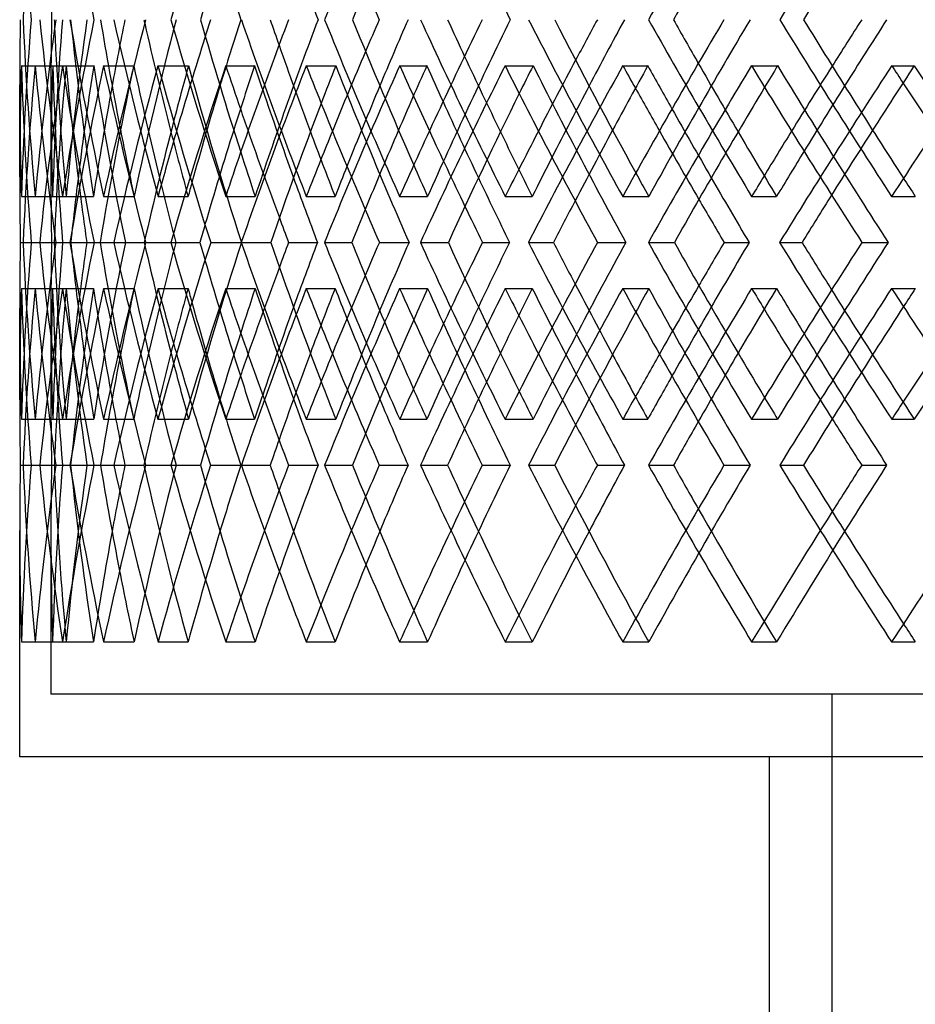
# Model space of a CAD drawing. Header units: millimetres. Extents: x -448 to 448, y -205 to 371.
# Tile 3 of 15: x -290 to -218, y -48 to 31. Entities that reach past the tile are written whole.
import ezdxf

# ---------------------------------------------------------------- set-up
doc = ezdxf.new("R2010")
doc.units = ezdxf.units.MM
doc.layers.add('HIDDEN', color=7, linetype='Continuous')
doc.layers.add('THICK', color=7, linetype='Continuous')

msp = doc.modelspace()

# ---------------------------------------------------------------- linework, layer by layer
at = {"layer": 'HIDDEN'}
for p, q in [((-289.863, 27.319), (-287.359, 27.319)), ((-288.761, 27.319), (-286.286, 27.319)), ((-286.571, 27.319), (-284.077, 27.319)), ((-283.282, 27.319), (-280.873, 27.319)), ((-278.935, 27.319), (-276.488, 27.319)), ((-273.508, 27.319), (-271.202, 27.319)), ((-267.07, 27.319), (-264.708, 27.319)), ((-259.589, 27.319), (-257.42, 27.319)), ((-251.157, 27.319), (-248.915, 27.319)), ((-241.734, 27.319), (-239.735, 27.319)), ((-231.437, 27.319), (-229.349, 27.319)), ((-220.215, 27.319), (-218.417, 27.319)), ((-287.5, 25.701), (-287.5, 18.34)), ((-289.862, 16.847), (-287.364, 16.847)), ((-288.763, 16.847), (-286.274, 16.847)), ((-286.568, 16.847), (-284.098, 16.847)), ((-283.286, 16.847), (-280.844, 16.847)), ((-278.929, 16.847), (-276.525, 16.847)), ((-273.515, 16.847), (-271.157, 16.847)), ((-267.063, 16.847), (-264.76, 16.847)), ((-259.597, 16.847), (-257.359, 16.847)), ((-251.147, 16.847), (-248.982, 16.847)), ((-241.745, 16.847), (-239.661, 16.847)), ((-231.425, 16.847), (-229.43, 16.847)), ((-220.227, 16.847), (-218.329, 16.847)), ((-289.726, 13.167), (-287.24, 13.167)), ((-289.079, 13.167), (-287.453, 13.167)), ((-289.079, 13.167), (-286.565, 13.167)), ((-287.109, 13.167), (-285.91, 13.167)), ((-285.981, 13.167), (-283.562, 13.167)), ((-284.05, 13.167), (-281.545, 13.167)), ((-277.901, 13.167), (-275.584, 13.167)), ((-274.715, 13.167), (-272.258, 13.167)), ((-265.608, 13.167), (-263.43, 13.167)), ((-261.215, 13.167), (-258.843, 13.167)), ((-249.289, 13.167), (-247.281, 13.167)), ((-243.756, 13.167), (-241.504, 13.167)), ((-229.191, 13.167), (-227.385, 13.167)), ((-222.602, 13.167), (-220.505, 13.167)), ((-289.862, 9.486), (-287.364, 9.486)), ((-288.763, 9.486), (-286.274, 9.486)), ((-286.568, 9.486), (-284.098, 9.486)), ((-283.286, 9.486), (-280.844, 9.486)), ((-278.929, 9.486), (-276.525, 9.486)), ((-273.515, 9.486), (-271.157, 9.486)), ((-267.063, 9.486), (-264.76, 9.486)), ((-259.597, 9.486), (-257.359, 9.486)), ((-251.147, 9.486), (-248.982, 9.486)), ((-241.745, 9.486), (-239.661, 9.486)), ((-231.425, 9.486), (-229.43, 9.486)), ((-220.227, 9.486), (-218.329, 9.486)), ((-287.5, 7.994), (-287.5, 0.632)), ((-289.863, -0.986), (-287.359, -0.986)), ((-288.761, -0.986), (-286.286, -0.986)), ((-286.571, -0.986), (-284.077, -0.986)), ((-283.282, -0.986), (-280.873, -0.986)), ((-278.935, -0.986), (-276.488, -0.986)), ((-273.508, -0.986), (-271.202, -0.986)), ((-267.07, -0.986), (-264.708, -0.986)), ((-259.589, -0.986), (-257.42, -0.986)), ((-251.157, -0.986), (-248.915, -0.986)), ((-241.734, -0.986), (-239.735, -0.986)), ((-231.437, -0.986), (-229.349, -0.986)), ((-220.215, -0.986), (-218.417, -0.986)), ((-289.953, -4.667), (-287.451, -4.667)), ((-289.081, -4.667), (-287.232, -4.667)), ((-288.397, -4.667), (-285.924, -4.667)), ((-287.113, -4.667), (-284.621, -4.667)), ((-287.113, -4.667), (-286.579, -4.667)), ((-284.056, -4.667), (-283.531, -4.667)), ((-282.47, -4.667), (-280.063, -4.667)), ((-279.921, -4.667), (-277.476, -4.667)), ((-272.261, -4.667), (-269.956, -4.667)), ((-268.485, -4.667), (-266.124, -4.667)), ((-257.924, -4.667), (-255.757, -4.667)), ((-252.98, -4.667), (-250.739, -4.667)), ((-239.678, -4.667), (-237.681, -4.667)), ((-233.639, -4.667), (-231.553, -4.667)), ((-287.5, -9.966), (-287.5, -23)), ((-289.862, -18.819), (-287.364, -18.819)), ((-288.763, -18.819), (-286.274, -18.819)), ((-286.568, -18.819), (-284.098, -18.819)), ((-283.286, -18.819), (-280.844, -18.819)), ((-278.929, -18.819), (-276.525, -18.819)), ((-273.515, -18.819), (-271.157, -18.819)), ((-267.063, -18.819), (-264.76, -18.819)), ((-259.597, -18.819), (-257.359, -18.819)), ((-251.147, -18.819), (-248.982, -18.819)), ((-241.745, -18.819), (-239.661, -18.819)), ((-231.425, -18.819), (-229.43, -18.819)), ((-220.227, -18.819), (-218.329, -18.819)), ((287.5, -23), (-287.5, -23)), ((-225, -23), (-225, -205))]:
    msp.add_line(p, q, dxfattribs=at)
for centre, major_axis, ratio, start_param, end_param in [((0, 45.153), (208.194, -208.194), 0.969665, -2.340795, -2.291973), ((0, 45.153), (220.227, -220.227), 0.856748, -2.279195, -2.230373), ((0, 45.153), (234.657, -234.657), 0.707885, -2.186795, -2.137549), ((0, 45.153), (244.437, -244.437), 0.619174, -2.125195, -2.075949), ((0, 45.153), (259.597, 259.597), 0.497941, 2.032795, 2.081617), ((0, 45.153), (206.4, 206.4), 0.969665, 2.371594, 2.390041), ((0, 16.847), (208.194, 208.194), 0.969665, 2.291973, 2.340795), ((0, 16.847), (220.227, -220.227), 0.856748, -2.328016, -2.279195), ((0, 16.847), (206.4, -206.4), 0.969665, -2.390041, -2.371594), ((0, 16.847), (206.4, 206.4), 0.969665, 2.291548, 2.340795), ((0, 16.847), (220.227, 220.227), 0.856748, 2.230373, 2.279195), ((0, 16.847), (212.465, 212.465), 0.91162, 2.260748, 2.309995), ((0, 16.847), (218.329, -218.329), 0.856748, -2.328441, -2.279195), ((0, 16.847), (231.425, -231.425), 0.755165, -2.266416, -2.217595), ((0, 16.847), (223.986, 223.986), 0.804697, 2.199148, 2.248395), ((0, 16.847), (241.745, -241.745), 0.662624, -2.204816, -2.155995), ((0, 16.847), (234.657, 234.657), 0.707885, 2.137549, 2.186795), ((0, 16.847), (251.147, -251.147), 0.57735, -2.143217, -2.094395), ((0, 16.847), (244.437, 244.437), 0.619174, 2.075949, 2.125195), ((0, 16.847), (259.597, -259.597), 0.497941, -2.081617, -2.032795), ((0, 16.847), (253.291, 253.291), 0.536989, 2.014349, 2.063595), ((0, 16.847), (212.465, -212.465), 0.91162, -2.356984, -2.309995), ((0, 16.847), (229.43, -229.43), 0.755165, -2.265828, -2.235586), ((0, 16.847), (231.425, 231.425), 0.755165, 2.173371, 2.19955), ((0, 16.847), (239.661, -239.661), 0.662624, -2.198157, -2.173986), ((0, 16.847), (241.745, 241.745), 0.662624, 2.115956, 2.13795), ((0, 16.847), (248.982, -248.982), 0.57735, -2.133428, -2.112386), ((0, 16.847), (251.147, 251.147), 0.57735, 2.056765, 2.07635), ((0, 45.153), (220.227, 220.227), 0.856748, 2.340728, 2.389716), ((0, 9.486), (220.227, -220.227), 0.856748, -2.340728, -2.291887), ((0, 9.486), (206.4, -206.4), 0.969665, -2.402863, -2.371594), ((0, 45.153), (206.4, 206.4), 0.969665, 2.402863, 2.452281), ((0, 45.153), (218.329, 218.329), 0.856748, 2.341264, 2.390681), ((0, 9.486), (218.329, -218.329), 0.856748, -2.341264, -2.309995), ((0, 45.153), (231.425, 231.425), 0.755165, 2.279128, 2.328116), ((0, 9.486), (212.465, 212.465), 0.91162, 2.247926, 2.276153), ((0, 45.153), (212.465, -212.465), 0.91162, -2.247926, -2.198508), ((0, 45.153), (229.43, 229.43), 0.755165, 2.28082, 2.329081), ((0, 9.486), (231.425, -231.425), 0.755165, -2.279128, -2.23113), ((0, 9.486), (229.43, -229.43), 0.755165, -2.279575, -2.248395), ((0, 45.153), (241.745, 241.745), 0.662624, 2.217528, 2.266516), ((0, 9.486), (223.986, 223.986), 0.804697, 2.186326, 2.201859), ((0, 45.153), (223.986, -223.986), 0.804697, -2.186326, -2.136908), ((0, 9.486), (241.745, -241.745), 0.662624, -2.217528, -2.205558), ((0, 9.486), (234.657, 234.657), 0.707885, 2.124726, 2.135259), ((0, 45.153), (251.147, 251.147), 0.57735, 2.155928, 2.204916), ((0, 45.153), (234.657, -234.657), 0.707885, -2.124726, -2.075309), ((0, 9.486), (251.147, -251.147), 0.57735, -2.155928, -2.147536), ((0, 9.486), (244.437, 244.437), 0.619174, 2.063126, 2.070921), ((0, 45.153), (259.597, 259.597), 0.497941, 2.094328, 2.143316), ((0, 45.153), (244.437, -244.437), 0.619174, -2.063126, -2.013709), ((0, 9.486), (259.597, -259.597), 0.497941, -2.094328, -2.088088), ((0, 16.847), (257.359, -257.359), 0.497941, -2.069872, -2.050786), ((0, 9.486), (253.291, 253.291), 0.536989, 2.001526, 2.00755), ((0, 45.153), (253.291, -253.291), 0.536989, -2.001526, -1.952109), ((0, 45.153), (267.063, 267.063), 0.423264, 2.032728, 2.081717), ((0, 16.847), (259.597, 259.597), 0.497941, 1.996771, 2.014751), ((0, 9.486), (267.063, -267.063), 0.423264, -2.032728, -2.027963), ((0, 16.847), (208.194, -208.194), 0.969665, -2.371594, -2.340795), ((0, 16.847), (206.4, -206.4), 0.969665, -2.371594, -2.340795), ((0, 16.847), (218.329, 218.329), 0.856748, 2.248395, 2.279195), ((0, 16.847), (229.43, 229.43), 0.755165, 2.186795, 2.213738), ((0, 9.486), (239.661, -239.661), 0.662624, -2.211356, -2.186795), ((0, 16.847), (239.661, 239.661), 0.662624, 2.125195, 2.14763), ((0, 16.847), (248.982, 248.982), 0.57735, 2.063595, 2.083485), ((0, 16.847), (257.359, 257.359), 0.497941, 2.001995, 2.020209), ((0, 9.486), (248.982, -248.982), 0.57735, -2.146439, -2.125195), ((0, 9.486), (257.359, -257.359), 0.497941, -2.082798, -2.063595), ((0, 16.847), (223.986, -223.986), 0.804697, -2.268253, -2.248395), ((0, 45.153), (239.661, 239.661), 0.662624, 2.236065, 2.262484), ((0, 9.486), (241.745, -241.745), 0.662624, -2.199493, -2.175539), ((0, 45.153), (248.982, 248.982), 0.57735, 2.174465, 2.196657), ((0, 9.486), (251.147, -251.147), 0.57735, -2.137894, -2.117037), ((0, 45.153), (257.359, 257.359), 0.497941, 2.112865, 2.132625), ((0, 9.486), (259.597, -259.597), 0.497941, -2.076294, -2.057374), ((0, 45.153), (264.76, 264.76), 0.423264, 2.051265, 2.069404), ((0, 16.847), (231.425, 231.425), 0.755165, 2.202443, 2.217595), ((0, 16.847), (234.657, -234.657), 0.707885, -2.199134, -2.186795), ((0, 16.847), (241.745, 241.745), 0.662624, 2.145811, 2.155995), ((0, 16.847), (244.437, -244.437), 0.619174, -2.133927, -2.125195), ((0, 16.847), (251.147, 251.147), 0.57735, 2.086929, 2.094395), ((0, 9.486), (206.4, -206.4), 0.969665, -2.371594, -2.353597), ((0, 16.847), (253.291, -253.291), 0.536989, -2.070157, -2.063595), ((0, 16.847), (259.597, 259.597), 0.497941, 2.027087, 2.032795), ((0, 16.847), (261.184, -261.184), 0.460073, -2.00707, -2.001995), ((0, -18.819), (220.227, -220.227), 0.856748, -2.389716, -2.340728), ((0, 16.847), (220.227, 220.227), 0.856748, 2.291887, 2.340728), ((0, 16.847), (206.4, 206.4), 0.969665, 2.353597, 2.371594), ((0, -18.819), (206.4, -206.4), 0.969665, -2.452281, -2.402863), ((0, -18.819), (218.329, -218.329), 0.856748, -2.390681, -2.341264), ((0, -18.819), (231.425, -231.425), 0.755165, -2.328116, -2.279128), ((0, -18.819), (212.465, 212.465), 0.91162, 2.198508, 2.247926), ((0, -18.819), (229.43, -229.43), 0.755165, -2.329081, -2.28082), ((0, 16.847), (231.425, 231.425), 0.755165, 2.23113, 2.279128), ((0, -18.819), (241.745, -241.745), 0.662624, -2.266516, -2.217528), ((0, -18.819), (223.986, 223.986), 0.804697, 2.136908, 2.186326), ((0, -18.819), (251.147, -251.147), 0.57735, -2.204916, -2.155928), ((0, -18.819), (234.657, 234.657), 0.707885, 2.075309, 2.124726), ((0, -18.819), (259.597, -259.597), 0.497941, -2.143316, -2.094328), ((0, -18.819), (244.437, 244.437), 0.619174, 2.013709, 2.063126), ((0, -18.819), (253.291, 253.291), 0.536989, 1.952109, 2.001526), ((0, -18.819), (267.063, -267.063), 0.423264, -2.081717, -2.032728), ((0, -18.819), (239.661, -239.661), 0.662624, -2.262484, -2.236065), ((0, 16.847), (241.745, 241.745), 0.662624, 2.175539, 2.199493), ((0, -18.819), (248.982, -248.982), 0.57735, -2.196657, -2.174465), ((0, 16.847), (251.147, 251.147), 0.57735, 2.117037, 2.137894), ((0, 9.486), (208.194, 208.194), 0.969665, 2.340795, 2.371594), ((0, 9.486), (208.194, -208.194), 0.969665, -2.340795, -2.291973), ((0, 9.486), (220.227, 220.227), 0.856748, 2.279195, 2.328016), ((0, 9.486), (206.4, 206.4), 0.969665, 2.340795, 2.371594), ((0, 9.486), (206.4, -206.4), 0.969665, -2.340795, -2.291548), ((0, 9.486), (212.465, 212.465), 0.91162, 2.309995, 2.356984), ((0, 9.486), (220.227, -220.227), 0.856748, -2.279195, -2.230373), ((0, 9.486), (212.465, -212.465), 0.91162, -2.309995, -2.260748), ((0, 9.486), (218.329, 218.329), 0.856748, 2.279195, 2.328441), ((0, 9.486), (218.329, -218.329), 0.856748, -2.279195, -2.248395), ((0, 9.486), (231.425, 231.425), 0.755165, 2.217595, 2.266416), ((0, 9.486), (223.986, 223.986), 0.804697, 2.248395, 2.268253), ((0, 9.486), (223.986, -223.986), 0.804697, -2.248395, -2.199148), ((0, 9.486), (231.425, -231.425), 0.755165, -2.217595, -2.202443), ((0, 9.486), (234.657, 234.657), 0.707885, 2.186795, 2.199134), ((0, 9.486), (241.745, 241.745), 0.662624, 2.155995, 2.204816), ((0, 9.486), (234.657, -234.657), 0.707885, -2.186795, -2.137549), ((0, 9.486), (241.745, -241.745), 0.662624, -2.155995, -2.145811), ((0, 9.486), (244.437, 244.437), 0.619174, 2.125195, 2.133927), ((0, 9.486), (251.147, 251.147), 0.57735, 2.094395, 2.143217), ((0, 9.486), (244.437, -244.437), 0.619174, -2.125195, -2.075949), ((0, 9.486), (251.147, -251.147), 0.57735, -2.094395, -2.086929), ((0, -18.819), (257.359, -257.359), 0.497941, -2.132625, -2.112865), ((0, 9.486), (253.291, 253.291), 0.536989, 2.063595, 2.070157), ((0, 9.486), (259.597, 259.597), 0.497941, 2.032795, 2.081617), ((0, 9.486), (253.291, -253.291), 0.536989, -2.063595, -2.014349), ((0, 16.847), (259.597, 259.597), 0.497941, 2.057374, 2.076294), ((0, 9.486), (259.597, -259.597), 0.497941, -2.032795, -2.027087), ((0, 9.486), (261.184, 261.184), 0.460073, 2.001995, 2.00707), ((0, -18.819), (264.76, -264.76), 0.423264, -2.069404, -2.051265), ((0, 16.847), (206.4, 206.4), 0.969665, 2.371594, 2.402863), ((0, 16.847), (218.329, 218.329), 0.856748, 2.309995, 2.341264), ((0, 16.847), (229.43, 229.43), 0.755165, 2.248395, 2.279575), ((0, 9.486), (229.43, -229.43), 0.755165, -2.213738, -2.186795), ((0, 16.847), (239.661, 239.661), 0.662624, 2.186795, 2.211356), ((0, 16.847), (248.982, 248.982), 0.57735, 2.125195, 2.146439), ((0, 16.847), (257.359, 257.359), 0.497941, 2.063595, 2.082798), ((0, 16.847), (212.465, -212.465), 0.91162, -2.276153, -2.247926), ((0, 9.486), (239.661, -239.661), 0.662624, -2.14763, -2.125195), ((0, 9.486), (248.982, -248.982), 0.57735, -2.083485, -2.063595), ((0, 9.486), (257.359, -257.359), 0.497941, -2.020209, -2.001995), ((0, 9.486), (229.43, 229.43), 0.755165, 2.235586, 2.265828), ((0, 9.486), (231.425, -231.425), 0.755165, -2.19955, -2.173371), ((0, 9.486), (239.661, 239.661), 0.662624, 2.173986, 2.198157), ((0, 9.486), (241.745, -241.745), 0.662624, -2.13795, -2.115956), ((0, 9.486), (248.982, 248.982), 0.57735, 2.112386, 2.133428), ((0, 9.486), (251.147, -251.147), 0.57735, -2.07635, -2.056765), ((0, 9.486), (257.359, 257.359), 0.497941, 2.050786, 2.069872), ((0, 9.486), (259.597, -259.597), 0.497941, -2.014751, -1.996771), ((0, 16.847), (223.986, -223.986), 0.804697, -2.201859, -2.186326), ((0, 16.847), (241.745, 241.745), 0.662624, 2.205558, 2.217528), ((0, 16.847), (234.657, -234.657), 0.707885, -2.135259, -2.124726), ((0, 16.847), (251.147, 251.147), 0.57735, 2.147536, 2.155928), ((0, 16.847), (244.437, -244.437), 0.619174, -2.070921, -2.063126), ((0, 16.847), (259.597, 259.597), 0.497941, 2.088088, 2.094328), ((0, 9.486), (206.4, 206.4), 0.969665, 2.371594, 2.390041), ((0, 16.847), (253.291, -253.291), 0.536989, -2.00755, -2.001526), ((0, 16.847), (267.063, 267.063), 0.423264, 2.027963, 2.032728), ((0, -18.819), (208.194, 208.194), 0.969665, 2.291973, 2.340795), ((0, -18.819), (220.227, -220.227), 0.856748, -2.328016, -2.279195), ((0, -18.819), (206.4, -206.4), 0.969665, -2.390041, -2.371594), ((0, -18.819), (206.4, 206.4), 0.969665, 2.291548, 2.340795), ((0, -18.819), (220.227, 220.227), 0.856748, 2.230373, 2.279195), ((0, -18.819), (212.465, 212.465), 0.91162, 2.260748, 2.309995), ((0, -18.819), (218.329, -218.329), 0.856748, -2.328441, -2.279195), ((0, -18.819), (231.425, -231.425), 0.755165, -2.266416, -2.217595), ((0, -18.819), (223.986, 223.986), 0.804697, 2.199148, 2.248395), ((0, -18.819), (241.745, -241.745), 0.662624, -2.204816, -2.155995), ((0, -18.819), (234.657, 234.657), 0.707885, 2.137549, 2.186795), ((0, -18.819), (251.147, -251.147), 0.57735, -2.143217, -2.094395), ((0, -18.819), (244.437, 244.437), 0.619174, 2.075949, 2.125195), ((0, -18.819), (259.597, -259.597), 0.497941, -2.081617, -2.032795), ((0, -18.819), (253.291, 253.291), 0.536989, 2.014349, 2.063595), ((0, -18.819), (212.465, -212.465), 0.91162, -2.356984, -2.309995), ((0, -18.819), (229.43, -229.43), 0.755165, -2.265828, -2.217595), ((0, -18.819), (231.425, 231.425), 0.755165, 2.173371, 2.217595), ((0, -18.819), (239.661, -239.661), 0.662624, -2.198157, -2.155995), ((0, -18.819), (241.745, 241.745), 0.662624, 2.115956, 2.155995), ((0, -18.819), (248.982, -248.982), 0.57735, -2.133428, -2.094395), ((0, -18.819), (251.147, 251.147), 0.57735, 2.056765, 2.094395), ((0, -18.819), (257.359, -257.359), 0.497941, -2.069872, -2.032795), ((0, -18.819), (259.597, 259.597), 0.497941, 1.996771, 2.032795), ((0, -18.819), (208.194, -208.194), 0.969665, -2.371594, -2.340795), ((0, -18.819), (206.4, -206.4), 0.969665, -2.371594, -2.340795), ((0, -18.819), (218.329, 218.329), 0.856748, 2.248395, 2.279195), ((0, -18.819), (229.43, 229.43), 0.755165, 2.186795, 2.217595), ((0, -18.819), (239.661, 239.661), 0.662624, 2.125195, 2.155995), ((0, -18.819), (248.982, 248.982), 0.57735, 2.063595, 2.094395), ((0, -18.819), (257.359, 257.359), 0.497941, 2.001995, 2.032795), ((0, -18.819), (223.986, -223.986), 0.804697, -2.268253, -2.248395), ((0, -18.819), (234.657, -234.657), 0.707885, -2.199134, -2.186795), ((0, -18.819), (244.437, -244.437), 0.619174, -2.133927, -2.125195), ((0, -18.819), (253.291, -253.291), 0.536989, -2.070157, -2.063595), ((0, -18.819), (261.184, -261.184), 0.460073, -2.00707, -2.001995)]:
    msp.add_ellipse(centre, major_axis=major_axis, ratio=ratio, start_param=start_param, end_param=end_param, dxfattribs=at)
at = {"layer": 'THICK'}
for p, q in [((-290, 18.417), (-290, 25.778)), ((-289.952, 13.167), (-289.079, 13.167)), ((-288.4, 13.167), (-285.91, 13.167)), ((-285.91, 13.167), (-284.639, 13.167)), ((-282.476, 13.167), (-280.033, 13.167)), ((-279.914, 13.167), (-277.509, 13.167)), ((-272.269, 13.167), (-269.911, 13.167)), ((-268.476, 13.167), (-266.173, 13.167)), ((-257.936, 13.167), (-255.698, 13.167)), ((-252.968, 13.167), (-250.802, 13.167)), ((-239.692, 13.167), (-237.608, 13.167)), ((-233.624, 13.167), (-231.629, 13.167)), ((-290, 0.555), (-290, 7.917)), ((-289.725, -4.667), (-287.232, -4.667)), ((-287.232, -4.667), (-287.113, -4.667)), ((-285.976, -4.667), (-283.531, -4.667)), ((-283.531, -4.667), (-281.582, -4.667)), ((-277.893, -4.667), (-275.532, -4.667)), ((-274.724, -4.667), (-272.317, -4.667)), ((-265.596, -4.667), (-263.356, -4.667)), ((-261.228, -4.667), (-258.923, -4.667)), ((-249.274, -4.667), (-247.188, -4.667)), ((-243.772, -4.667), (-241.604, -4.667)), ((-229.173, -4.667), (-227.272, -4.667)), ((-222.62, -4.667), (-220.623, -4.667)), ((-290, -28), (-290, -9.889)), ((290, -28), (-290, -28)), ((-230, -160), (-230, -28))]:
    msp.add_line(p, q, dxfattribs=at)
for centre, major_axis, ratio, start_param, end_param in [((0, 45.153), (214.313, 214.313), 0.91162, 2.309995, 2.358816), ((0, 45.153), (236.697, 236.697), 0.707885, 2.186795, 2.235616), ((0, 45.153), (246.563, 246.563), 0.619174, 2.125195, 2.174017), ((0, 45.153), (263.455, 263.455), 0.460073, 2.001995, 2.050817), ((0, 45.153), (261.184, 261.184), 0.460073, 2.00707, 2.051242), ((0, 45.153), (244.437, 244.437), 0.619174, 2.133927, 2.174441), ((0, 45.153), (234.657, 234.657), 0.707885, 2.199134, 2.236041), ((0, 45.153), (229.43, -229.43), 0.755165, -2.186795, -2.168348), ((0, 45.153), (257.359, 257.359), 0.497941, 2.069872, 2.082042), ((0, 45.153), (241.745, -241.745), 0.662624, -2.115956, -2.107173), ((0, 16.847), (208.194, -208.194), 0.969665, -2.389616, -2.371594), ((0, 16.847), (214.313, -214.313), 0.91162, -2.358816, -2.309995), ((0, 16.847), (214.313, 214.313), 0.91162, 2.261173, 2.309995), ((0, 16.847), (212.465, -212.465), 0.91162, -2.359241, -2.356984), ((0, 16.847), (225.933, -225.933), 0.804697, -2.297216, -2.248395), ((0, 16.847), (223.986, -223.986), 0.804697, -2.297641, -2.268253), ((0, 16.847), (225.933, 225.933), 0.804697, 2.199573, 2.248395), ((0, 16.847), (218.329, 218.329), 0.856748, 2.229948, 2.248395), ((0, 16.847), (229.43, -229.43), 0.755165, -2.266841, -2.265828), ((0, 16.847), (236.697, -236.697), 0.707885, -2.235616, -2.186795), ((0, 16.847), (234.657, -234.657), 0.707885, -2.236041, -2.199134), ((0, 16.847), (231.425, 231.425), 0.755165, 2.168773, 2.173371), ((0, 16.847), (229.43, 229.43), 0.755165, 2.168348, 2.186795), ((0, 16.847), (236.697, 236.697), 0.707885, 2.137973, 2.186795), ((0, 16.847), (239.661, -239.661), 0.662624, -2.205241, -2.198157), ((0, 16.847), (246.563, -246.563), 0.619174, -2.174017, -2.125195), ((0, 16.847), (244.437, -244.437), 0.619174, -2.174441, -2.133927), ((0, 16.847), (241.745, 241.745), 0.662624, 2.107173, 2.115956), ((0, 16.847), (239.661, 239.661), 0.662624, 2.106749, 2.125195), ((0, 16.847), (246.563, 246.563), 0.619174, 2.076374, 2.125195), ((0, 16.847), (248.982, -248.982), 0.57735, -2.143641, -2.133428), ((0, 16.847), (255.494, -255.494), 0.536989, -2.112417, -2.063595), ((0, 16.847), (253.291, -253.291), 0.536989, -2.112842, -2.070157), ((0, 16.847), (251.147, 251.147), 0.57735, 2.045574, 2.056765), ((0, 16.847), (248.982, 248.982), 0.57735, 2.045149, 2.063595), ((0, 16.847), (255.494, 255.494), 0.536989, 2.014774, 2.063595), ((0, 16.847), (257.359, -257.359), 0.497941, -2.082042, -2.069872), ((0, 16.847), (263.455, -263.455), 0.460073, -2.050817, -2.001995), ((0, 16.847), (261.184, -261.184), 0.460073, -2.051242, -2.00707), ((0, 16.847), (259.597, 259.597), 0.497941, 1.983974, 1.996771), ((0, 16.847), (257.359, 257.359), 0.497941, 1.983549, 2.001995), ((0, 16.847), (263.455, 263.455), 0.460073, 1.953174, 2.001995), ((0, 9.486), (208.194, -208.194), 0.969665, -2.402328, -2.371594), ((0, 45.153), (208.194, 208.194), 0.969665, 2.402328, 2.451316), ((0, 9.486), (214.313, 214.313), 0.91162, 2.248462, 2.297302), ((0, 45.153), (214.313, -214.313), 0.91162, -2.248462, -2.199473), ((0, 9.486), (225.933, 225.933), 0.804697, 2.186862, 2.235702), ((0, 45.153), (229.43, 229.43), 0.755165, 2.279664, 2.28082), ((0, 45.153), (225.933, -225.933), 0.804697, -2.186862, -2.137874), ((0, 45.153), (239.661, 239.661), 0.662624, 2.218064, 2.236065), ((0, 9.486), (236.697, 236.697), 0.707885, 2.125262, 2.174102), ((0, 9.486), (239.661, -239.661), 0.662624, -2.218064, -2.211356), ((0, 45.153), (236.697, -236.697), 0.707885, -2.125262, -2.076274), ((0, 45.153), (248.982, 248.982), 0.57735, 2.156464, 2.174465), ((0, 9.486), (246.563, 246.563), 0.619174, 2.063662, 2.112503), ((0, 9.486), (248.982, -248.982), 0.57735, -2.156464, -2.146439), ((0, 45.153), (246.563, -246.563), 0.619174, -2.063662, -2.014674), ((0, 45.153), (257.359, 257.359), 0.497941, 2.094864, 2.112865), ((0, 9.486), (257.359, -257.359), 0.497941, -2.094864, -2.082798), ((0, 9.486), (255.494, 255.494), 0.536989, 2.002062, 2.050903), ((0, 45.153), (255.494, -255.494), 0.536989, -2.002062, -1.953074), ((0, 45.153), (264.76, 264.76), 0.423264, 2.033264, 2.051265), ((0, 9.486), (264.76, -264.76), 0.423264, -2.033264, -2.019779), ((0, 9.486), (259.597, -259.597), 0.497941, -2.088088, -2.076294), ((0, 9.486), (253.291, 253.291), 0.536989, 2.00755, 2.050792), ((0, 9.486), (267.063, -267.063), 0.423264, -2.027963, -2.014694), ((0, 9.486), (251.147, -251.147), 0.57735, -2.147536, -2.137894), ((0, 9.486), (244.437, 244.437), 0.619174, 2.070921, 2.112392), ((0, 9.486), (241.745, -241.745), 0.662624, -2.205558, -2.199493), ((0, 9.486), (234.657, 234.657), 0.707885, 2.135259, 2.173992), ((0, 9.486), (223.986, 223.986), 0.804697, 2.201859, 2.235592), ((0, 16.847), (231.425, 231.425), 0.755165, 2.19955, 2.202443), ((0, 16.847), (241.745, 241.745), 0.662624, 2.13795, 2.145811), ((0, 16.847), (251.147, 251.147), 0.57735, 2.07635, 2.086929), ((0, 16.847), (259.597, 259.597), 0.497941, 2.014751, 2.027087), ((0, 16.847), (229.43, -229.43), 0.755165, -2.235586, -2.217595), ((0, 16.847), (239.661, -239.661), 0.662624, -2.173986, -2.155995), ((0, 16.847), (248.982, -248.982), 0.57735, -2.112386, -2.094395), ((0, 16.847), (257.359, -257.359), 0.497941, -2.050786, -2.032795), ((0, 16.847), (248.982, 248.982), 0.57735, 2.083485, 2.094395), ((0, 16.847), (257.359, 257.359), 0.497941, 2.020209, 2.032795), ((0, 9.486), (212.465, 212.465), 0.91162, 2.276153, 2.297192), ((0, 16.847), (239.661, 239.661), 0.662624, 2.14763, 2.155995), ((0, 9.486), (208.194, -208.194), 0.969665, -2.371594, -2.353487), ((0, 9.486), (218.329, -218.329), 0.856748, -2.309995, -2.291998), ((0, 9.486), (229.43, -229.43), 0.755165, -2.248395, -2.230398), ((0, 9.486), (239.661, -239.661), 0.662624, -2.186795, -2.168798), ((0, 9.486), (248.982, -248.982), 0.57735, -2.125195, -2.107198), ((0, 9.486), (257.359, -257.359), 0.497941, -2.063595, -2.045598), ((0, 16.847), (229.43, 229.43), 0.755165, 2.213738, 2.217595), ((0, 9.486), (259.597, -259.597), 0.497941, -2.057374, -2.045488), ((0, 45.153), (264.76, 264.76), 0.423264, 2.069404, 2.082682), ((0, 45.153), (248.982, 248.982), 0.57735, 2.196657, 2.205881), ((0, 9.486), (251.147, -251.147), 0.57735, -2.117037, -2.107088), ((0, 45.153), (257.359, 257.359), 0.497941, 2.132625, 2.144281), ((0, 9.486), (241.745, -241.745), 0.662624, -2.175539, -2.168687), ((0, 45.153), (239.661, 239.661), 0.662624, 2.262484, 2.267481), ((0, 9.486), (231.425, -231.425), 0.755165, -2.23113, -2.230287), ((0, 16.847), (208.194, 208.194), 0.969665, 2.353487, 2.371594), ((0, -18.819), (208.194, -208.194), 0.969665, -2.451316, -2.402328), ((0, 16.847), (214.313, -214.313), 0.91162, -2.297302, -2.248462), ((0, -18.819), (214.313, 214.313), 0.91162, 2.199473, 2.248462), ((0, 16.847), (212.465, -212.465), 0.91162, -2.297192, -2.276153), ((0, 16.847), (218.329, 218.329), 0.856748, 2.291998, 2.309995), ((0, 16.847), (225.933, -225.933), 0.804697, -2.235702, -2.186862), ((0, 16.847), (223.986, -223.986), 0.804697, -2.235592, -2.201859), ((0, 16.847), (231.425, 231.425), 0.755165, 2.230287, 2.23113), ((0, -18.819), (225.933, 225.933), 0.804697, 2.137874, 2.186862), ((0, 16.847), (229.43, 229.43), 0.755165, 2.230398, 2.248395), ((0, -18.819), (239.661, -239.661), 0.662624, -2.267481, -2.262484), ((0, 16.847), (236.697, -236.697), 0.707885, -2.174102, -2.125262), ((0, 16.847), (234.657, -234.657), 0.707885, -2.173992, -2.135259), ((0, 16.847), (241.745, 241.745), 0.662624, 2.168687, 2.175539), ((0, 16.847), (239.661, 239.661), 0.662624, 2.168798, 2.186795), ((0, -18.819), (236.697, 236.697), 0.707885, 2.076274, 2.125262), ((0, -18.819), (248.982, -248.982), 0.57735, -2.205881, -2.196657), ((0, 16.847), (246.563, -246.563), 0.619174, -2.112503, -2.063662), ((0, 16.847), (244.437, -244.437), 0.619174, -2.112392, -2.070921), ((0, 16.847), (251.147, 251.147), 0.57735, 2.107088, 2.117037), ((0, 16.847), (248.982, 248.982), 0.57735, 2.107198, 2.125195), ((0, -18.819), (246.563, 246.563), 0.619174, 2.014674, 2.063662), ((0, -18.819), (257.359, -257.359), 0.497941, -2.144281, -2.132625), ((0, 16.847), (255.494, -255.494), 0.536989, -2.050903, -2.002062), ((0, 16.847), (253.291, -253.291), 0.536989, -2.050792, -2.00755), ((0, 16.847), (259.597, 259.597), 0.497941, 2.045488, 2.057374), ((0, 16.847), (257.359, 257.359), 0.497941, 2.045598, 2.063595), ((0, -18.819), (255.494, 255.494), 0.536989, 1.953074, 2.002062), ((0, -18.819), (264.76, -264.76), 0.423264, -2.082682, -2.069404), ((0, 9.486), (214.313, 214.313), 0.91162, 2.309995, 2.358816), ((0, 9.486), (214.313, -214.313), 0.91162, -2.309995, -2.261173), ((0, 9.486), (225.933, 225.933), 0.804697, 2.248395, 2.297216), ((0, 9.486), (225.933, -225.933), 0.804697, -2.248395, -2.199573), ((0, 9.486), (229.43, 229.43), 0.755165, 2.217595, 2.235586), ((0, 9.486), (236.697, 236.697), 0.707885, 2.186795, 2.235616), ((0, 9.486), (229.43, -229.43), 0.755165, -2.217595, -2.213738), ((0, 9.486), (236.697, -236.697), 0.707885, -2.186795, -2.137973), ((0, 9.486), (239.661, 239.661), 0.662624, 2.155995, 2.173986), ((0, 9.486), (246.563, 246.563), 0.619174, 2.125195, 2.174017), ((0, 9.486), (239.661, -239.661), 0.662624, -2.155995, -2.14763), ((0, 9.486), (246.563, -246.563), 0.619174, -2.125195, -2.076374), ((0, 9.486), (248.982, 248.982), 0.57735, 2.094395, 2.112386), ((0, 9.486), (255.494, 255.494), 0.536989, 2.063595, 2.112417), ((0, 9.486), (248.982, -248.982), 0.57735, -2.094395, -2.083485), ((0, 9.486), (255.494, -255.494), 0.536989, -2.063595, -2.014774), ((0, 9.486), (257.359, 257.359), 0.497941, 2.032795, 2.050786), ((0, 9.486), (257.359, -257.359), 0.497941, -2.032795, -2.020209), ((0, 9.486), (263.455, 263.455), 0.460073, 2.001995, 2.050817), ((0, 9.486), (263.455, -263.455), 0.460073, -2.001995, -1.953174), ((0, 16.847), (208.194, 208.194), 0.969665, 2.371594, 2.402328), ((0, 9.486), (261.184, 261.184), 0.460073, 2.00707, 2.051242), ((0, 9.486), (251.147, -251.147), 0.57735, -2.086929, -2.07635), ((0, 9.486), (253.291, 253.291), 0.536989, 2.070157, 2.112842), ((0, 9.486), (259.597, -259.597), 0.497941, -2.027087, -2.014751), ((0, 9.486), (241.745, -241.745), 0.662624, -2.145811, -2.13795), ((0, 9.486), (244.437, 244.437), 0.619174, 2.133927, 2.174441), ((0, 9.486), (234.657, 234.657), 0.707885, 2.199134, 2.236041), ((0, 9.486), (231.425, -231.425), 0.755165, -2.202443, -2.19955), ((0, -18.819), (239.661, -239.661), 0.662624, -2.236065, -2.218064), ((0, 16.847), (241.745, 241.745), 0.662624, 2.199493, 2.205558), ((0, -18.819), (248.982, -248.982), 0.57735, -2.174465, -2.156464), ((0, 16.847), (251.147, 251.147), 0.57735, 2.137894, 2.147536), ((0, -18.819), (257.359, -257.359), 0.497941, -2.112865, -2.094864), ((0, 16.847), (259.597, 259.597), 0.497941, 2.076294, 2.088088), ((0, -18.819), (264.76, -264.76), 0.423264, -2.051265, -2.033264), ((0, 16.847), (267.063, 267.063), 0.423264, 2.014694, 2.027963), ((0, 9.486), (223.986, 223.986), 0.804697, 2.268253, 2.297641), ((0, 16.847), (257.359, 257.359), 0.497941, 2.082798, 2.094864), ((0, 16.847), (264.76, 264.76), 0.423264, 2.019779, 2.033264), ((0, 16.847), (248.982, 248.982), 0.57735, 2.146439, 2.156464), ((0, 16.847), (239.661, 239.661), 0.662624, 2.211356, 2.218064), ((0, 9.486), (208.194, 208.194), 0.969665, 2.371594, 2.389616), ((0, 9.486), (218.329, -218.329), 0.856748, -2.248395, -2.229948), ((0, 9.486), (229.43, -229.43), 0.755165, -2.186795, -2.168348), ((0, 9.486), (239.661, -239.661), 0.662624, -2.125195, -2.106749), ((0, 9.486), (248.982, -248.982), 0.57735, -2.063595, -2.045149), ((0, 9.486), (257.359, -257.359), 0.497941, -2.001995, -1.983549), ((0, -18.819), (229.43, -229.43), 0.755165, -2.28082, -2.279664), ((0, 9.486), (251.147, -251.147), 0.57735, -2.056765, -2.045574), ((0, 9.486), (257.359, 257.359), 0.497941, 2.069872, 2.082042), ((0, 9.486), (259.597, -259.597), 0.497941, -1.996771, -1.983974), ((0, 9.486), (241.745, -241.745), 0.662624, -2.115956, -2.107173), ((0, 9.486), (248.982, 248.982), 0.57735, 2.133428, 2.143641), ((0, 9.486), (239.661, 239.661), 0.662624, 2.198157, 2.205241), ((0, 9.486), (231.425, -231.425), 0.755165, -2.173371, -2.168773), ((0, -18.819), (208.194, -208.194), 0.969665, -2.389616, -2.371594), ((0, -18.819), (214.313, -214.313), 0.91162, -2.358816, -2.309995), ((0, -18.819), (214.313, 214.313), 0.91162, 2.261173, 2.309995), ((0, 9.486), (212.465, 212.465), 0.91162, 2.356984, 2.359241), ((0, -18.819), (212.465, -212.465), 0.91162, -2.359241, -2.356984), ((0, -18.819), (225.933, -225.933), 0.804697, -2.297216, -2.248395), ((0, -18.819), (223.986, -223.986), 0.804697, -2.297641, -2.268253), ((0, -18.819), (225.933, 225.933), 0.804697, 2.199573, 2.248395), ((0, -18.819), (218.329, 218.329), 0.856748, 2.229948, 2.248395), ((0, 9.486), (229.43, 229.43), 0.755165, 2.265828, 2.266841), ((0, -18.819), (229.43, -229.43), 0.755165, -2.266841, -2.265828), ((0, -18.819), (236.697, -236.697), 0.707885, -2.235616, -2.186795), ((0, -18.819), (234.657, -234.657), 0.707885, -2.236041, -2.199134), ((0, -18.819), (231.425, 231.425), 0.755165, 2.168773, 2.173371), ((0, -18.819), (229.43, 229.43), 0.755165, 2.168348, 2.186795), ((0, -18.819), (236.697, 236.697), 0.707885, 2.137973, 2.186795), ((0, -18.819), (239.661, -239.661), 0.662624, -2.205241, -2.198157), ((0, -18.819), (246.563, -246.563), 0.619174, -2.174017, -2.125195), ((0, -18.819), (244.437, -244.437), 0.619174, -2.174441, -2.133927), ((0, -18.819), (241.745, 241.745), 0.662624, 2.107173, 2.115956), ((0, -18.819), (239.661, 239.661), 0.662624, 2.106749, 2.125195), ((0, -18.819), (246.563, 246.563), 0.619174, 2.076374, 2.125195), ((0, -18.819), (248.982, -248.982), 0.57735, -2.143641, -2.133428), ((0, -18.819), (255.494, -255.494), 0.536989, -2.112417, -2.063595), ((0, -18.819), (253.291, -253.291), 0.536989, -2.112842, -2.070157), ((0, -18.819), (251.147, 251.147), 0.57735, 2.045574, 2.056765), ((0, -18.819), (248.982, 248.982), 0.57735, 2.045149, 2.063595), ((0, -18.819), (255.494, 255.494), 0.536989, 2.014774, 2.063595), ((0, -18.819), (257.359, -257.359), 0.497941, -2.082042, -2.069872), ((0, -18.819), (263.455, -263.455), 0.460073, -2.050817, -2.001995), ((0, -18.819), (261.184, -261.184), 0.460073, -2.051242, -2.00707), ((0, -18.819), (259.597, 259.597), 0.497941, 1.983974, 1.996771), ((0, -18.819), (257.359, 257.359), 0.497941, 1.983549, 2.001995), ((0, -18.819), (263.455, 263.455), 0.460073, 1.953174, 2.001995)]:
    msp.add_ellipse(centre, major_axis=major_axis, ratio=ratio, start_param=start_param, end_param=end_param, dxfattribs=at)

doc.saveas('drawing.dxf')
